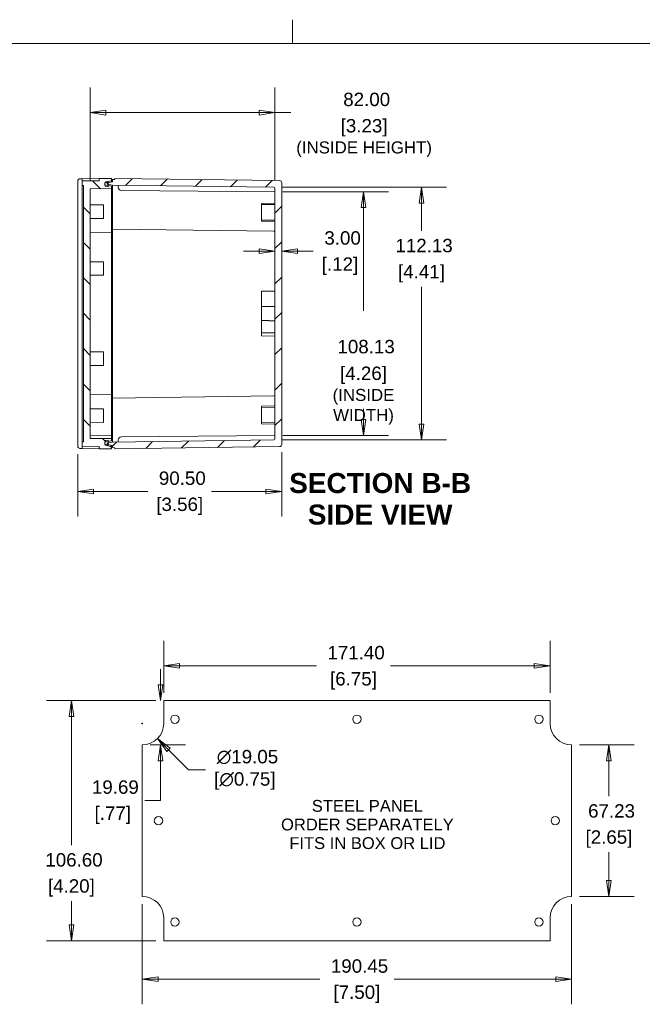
# Model space of a CAD drawing. Header units: millimetres. Extents: x 16 to 962, y 16 to 740.
# Tile 5 of 9: x 368 to 644, y 303 to 740. Entities that reach past the tile are written whole.
import ezdxf

# ---------------------------------------------------------------- set-up
doc = ezdxf.new("R2010")
doc.units = ezdxf.units.MM
doc.header["$LTSCALE"] = 3.5
for name, color, linetype, lineweight in [('Dimension (ANSI)', 7, 'Continuous', 9), ('Hatch (ANSI)', 7, 'Continuous', 9), ('Sketch Geometry (ANSI)', 7, 'Continuous', 9), ('Symbol (ANSI)', 7, 'Continuous', 9), ('Visible (ANSI)', 7, 'Continuous', 9)]:
    doc.layers.add(name, color=color, linetype=linetype, lineweight=lineweight)
doc.styles.add('Label Text (ANSI)', font='arialbd.ttf')
doc.styles.add('Note Text (ANSI)', font='arial.ttf')
doc.dimstyles.new('Default - mm (ANSI)', dxfattribs={"dimscale": 3.5, "dimtxt": 1.7, "dimasz": 2, "dimexe": 3.175, "dimexo": 1, "dimgap": 0.8, "dimtad": 0, "dimtih": 1, "dimtoh": 1, "dimrnd": 1e-08, "dimzin": 4, "dimdsep": 46, "dimtxsty": 'Note Text (ANSI)', "dimblk": 'Filled-1', "dimcen": 0.09, "dimdle": 10, "dimclrd": 256, "dimclre": 256, "dimclrt": 256, "dimadec": 1, "dimazin": 0, "dimtfac": 1.792941, "dimtofl": 0, "dimtmove": 0, "dimatfit": 3, "dimfxl": 1, "dimtolj": 1, "dimtzin": 0, "dimlwd": -1, "dimlwe": -1, "dimarcsym": 0})

# ---------------------------------------------------------------- blocks, each defined once
blk = doc.blocks.new('Filled-1')
at = {"color": 0}
for p, q in [((0, 0), (-1, 0.15)), ((-1, 0.15), (-1, -0.15)), ((-1, 0), (0, 0)), ((-1, -0.15), (0, 0))]:
    blk.add_line(p, q, dxfattribs=at)
at = {"color": 0, "flags": 128}
blk.add_lwpolyline([(-1, -0.15), (0, 0), (-1, 0.15), (-1, -0.15)], dxfattribs=at)
at = {"color": 0}
blk.add_solid([(-1, -0.15), (0, 0), (-1, 0.15), (-1, -0.15)], dxfattribs=at)
blk = doc.blocks.new('*D8')
at = {"layer": 'Defpoints', "color": 0, "transparency": 16777216}
for p in [(603.27, 453.06), (431.87, 437.66), (603.27, 437.66)]:
    blk.add_point(p, dxfattribs=at)
at = {"layer": 'Dimension (ANSI)', "transparency": 16777216}
for p, q in [((431.87, 441.16), (431.87, 464.18)), ((603.27, 441.16), (603.27, 464.18)), ((438.87, 453.06), (499.58, 453.06)), ((596.27, 453.06), (532.51, 453.06))]:
    blk.add_line(p, q, dxfattribs=at)
at = {"layer": 'Dimension (ANSI)', "transparency": 16777216, "xscale": 7, "yscale": 7, "zscale": 7, "rotation": 180}
blk.add_blockref('Filled-1', (431.87, 453.06), dxfattribs=at)
at = {"layer": 'Dimension (ANSI)', "transparency": 16777216, "xscale": 7, "yscale": 7, "zscale": 7}
blk.add_blockref('Filled-1', (603.27, 453.06), dxfattribs=at)
at = {"layer": 'Dimension (ANSI)', "transparency": 16777216, "char_height": 5.95, "attachment_point": 5, "style": 'Note Text (ANSI)'}
for s, insert in [('\\A1; 171.40', (516.04, 458.9)), ('\\A1;[6.75]', (516.04, 446.45))]:
    blk.add_mtext(s, dxfattribs=dict(at, insert=insert))
blk = doc.blocks.new('*D9')
at = {"layer": 'Defpoints', "color": 0, "transparency": 16777216}
for p in [(431.87, 437.66), (422.34, 417.98), (430.43, 417.98)]:
    blk.add_point(p, dxfattribs=at)
at = {"layer": 'Dimension (ANSI)', "transparency": 16777216}
for p, q in [((430.43, 444.66), (430.43, 451.66)), ((428.37, 437.66), (419.32, 437.66)), ((425.84, 417.98), (441.54, 417.98)), ((430.43, 410.98), (430.43, 393.38)), ((430.43, 393.38), (423.43, 393.38))]:
    blk.add_line(p, q, dxfattribs=at)
at = {"layer": 'Dimension (ANSI)', "transparency": 16777216, "xscale": 7, "yscale": 7, "zscale": 7}
for p, rotation in [((430.43, 437.66), 270), ((430.43, 417.98), 90)]:
    blk.add_blockref('Filled-1', p, dxfattribs=dict(at, rotation=rotation))
at = {"layer": 'Dimension (ANSI)', "transparency": 16777216, "char_height": 5.95, "attachment_point": 5, "style": 'Note Text (ANSI)'}
for s, insert in [('\\A1; 19.69', (409.26, 399.22)), ('\\A1;[.77]', (409.26, 386.78))]:
    blk.add_mtext(s, dxfattribs=dict(at, insert=insert))
blk = doc.blocks.new('*D10')
at = {"layer": 'Defpoints', "color": 0, "transparency": 16777216}
for p in [(431.87, 437.66), (390.91, 331.06), (431.87, 331.06)]:
    blk.add_point(p, dxfattribs=at)
at = {"layer": 'Dimension (ANSI)', "transparency": 16777216}
for p, q in [((428.37, 437.66), (379.8, 437.66)), ((390.91, 430.66), (390.91, 373.54)), ((390.91, 338.06), (390.91, 348.64)), ((428.37, 331.06), (379.8, 331.06))]:
    blk.add_line(p, q, dxfattribs=at)
at = {"layer": 'Dimension (ANSI)', "transparency": 16777216, "xscale": 7, "yscale": 7, "zscale": 7}
for p, rotation in [((390.91, 437.66), 90), ((390.91, 331.06), 270)]:
    blk.add_blockref('Filled-1', p, dxfattribs=dict(at, rotation=rotation))
at = {"layer": 'Dimension (ANSI)', "transparency": 16777216, "char_height": 5.95, "attachment_point": 5, "style": 'Note Text (ANSI)'}
for s, insert in [('\\A1; 106.60', (390.91, 366.92)), ('\\A1;[4.20]', (390.91, 354.47))]:
    blk.add_mtext(s, dxfattribs=dict(at, insert=insert))
blk = doc.blocks.new('*D11')
at = {"layer": 'Defpoints', "color": 0, "transparency": 16777216}
for p in [(422.34, 350.75), (612.79, 350.75), (612.79, 313.95)]:
    blk.add_point(p, dxfattribs=at)
at = {"layer": 'Dimension (ANSI)', "transparency": 16777216}
for p, q in [((422.34, 347.25), (422.34, 302.84)), ((612.79, 347.25), (612.79, 302.84)), ((429.34, 313.95), (501.07, 313.95)), ((605.79, 313.95), (534.07, 313.95))]:
    blk.add_line(p, q, dxfattribs=at)
at = {"layer": 'Dimension (ANSI)', "transparency": 16777216, "xscale": 7, "yscale": 7, "zscale": 7, "rotation": 180}
blk.add_blockref('Filled-1', (422.34, 313.95), dxfattribs=at)
at = {"layer": 'Dimension (ANSI)', "transparency": 16777216, "xscale": 7, "yscale": 7, "zscale": 7}
blk.add_blockref('Filled-1', (612.79, 313.95), dxfattribs=at)
at = {"layer": 'Dimension (ANSI)', "transparency": 16777216, "char_height": 5.95, "attachment_point": 5, "style": 'Note Text (ANSI)'}
for s, insert in [('\\A1; 190.45', (517.57, 319.79)), ('\\A1;[7.50]', (517.57, 307.34))]:
    blk.add_mtext(s, dxfattribs=dict(at, insert=insert))
blk = doc.blocks.new('*D12')
at = {"layer": 'Defpoints', "color": 0, "transparency": 16777216}
for p in [(612.79, 417.98), (612.79, 350.75), (629.37, 350.75)]:
    blk.add_point(p, dxfattribs=at)
at = {"layer": 'Dimension (ANSI)', "transparency": 16777216}
for p, q in [((616.29, 417.98), (640.49, 417.98)), ((629.37, 410.98), (629.37, 395.25)), ((629.37, 357.75), (629.37, 370.35)), ((616.29, 350.75), (640.49, 350.75))]:
    blk.add_line(p, q, dxfattribs=at)
at = {"layer": 'Dimension (ANSI)', "transparency": 16777216, "xscale": 7, "yscale": 7, "zscale": 7}
for p, rotation in [((629.37, 417.98), 90), ((629.37, 350.75), 270)]:
    blk.add_blockref('Filled-1', p, dxfattribs=dict(at, rotation=rotation))
at = {"layer": 'Dimension (ANSI)', "transparency": 16777216, "char_height": 5.95, "attachment_point": 5, "style": 'Note Text (ANSI)'}
for s, insert in [('\\A1; 67.23', (629.37, 388.64)), ('\\A1;[2.65]', (629.37, 376.19))]:
    blk.add_mtext(s, dxfattribs=dict(at, insert=insert))
blk = doc.blocks.new('*D13')
at = {"layer": 'Defpoints', "color": 0, "transparency": 16777216}
for p in [(415.61, 434.24), (429.08, 420.77)]:
    blk.add_point(p, dxfattribs=at)
at = {"layer": 'Dimension (ANSI)', "transparency": 16777216}
for p, q in [((422.03, 427.5), (422.66, 427.5)), ((422.34, 427.19), (422.34, 427.82)), ((442.93, 406.92), (434.03, 415.82)), ((450.44, 406.92), (442.93, 406.92))]:
    blk.add_line(p, q, dxfattribs=at)
at = {"layer": 'Dimension (ANSI)', "transparency": 16777216, "xscale": 7, "yscale": 7, "zscale": 7, "rotation": 135.0000000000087}
blk.add_blockref('Filled-1', (429.08, 420.77), dxfattribs=at)
at = {"layer": 'Dimension (ANSI)', "transparency": 16777216, "insert": (467.86, 406.92), "char_height": 5.95, "attachment_point": 5, "style": 'Note Text (ANSI)'}
blk.add_mtext('\\A1; ∅19.05\\P[∅0.75]', dxfattribs=at)
blk = doc.blocks.new('*D18')
at = {"layer": 'Defpoints', "color": 0, "transparency": 16777216}
for p in [(481.21, 698.64), (399.21, 664.85), (481.21, 665)]:
    blk.add_point(p, dxfattribs=at)
at = {"layer": 'Dimension (ANSI)', "transparency": 16777216}
for p, q in [((399.21, 668.35), (399.21, 709.75)), ((481.21, 668.5), (481.21, 709.75)), ((406.21, 698.64), (474.21, 698.64)), ((481.21, 698.64), (488.21, 698.64))]:
    blk.add_line(p, q, dxfattribs=at)
at = {"layer": 'Dimension (ANSI)', "transparency": 16777216, "xscale": 7, "yscale": 7, "zscale": 7, "rotation": 180}
blk.add_blockref('Filled-1', (399.21, 698.64), dxfattribs=at)
at = {"layer": 'Dimension (ANSI)', "transparency": 16777216, "xscale": 7, "yscale": 7, "zscale": 7}
blk.add_blockref('Filled-1', (481.21, 698.64), dxfattribs=at)
at = {"layer": 'Dimension (ANSI)', "transparency": 16777216, "char_height": 5.95, "attachment_point": 5, "style": 'Note Text (ANSI)'}
for s, insert in [('\\A1; 82.00', (520.76, 704.48)), ('\\A1;[3.23]{\\P\\fArial|b0|i0;\\H5.3503;(INSIDE HEIGHT)}', (520.76, 687.36))]:
    blk.add_mtext(s, dxfattribs=dict(at, insert=insert))
blk = doc.blocks.new('*D37')
at = {"layer": 'Defpoints', "color": 0, "transparency": 16777216}
for p in [(484.21, 551.4), (393.71, 550.55), (484.21, 530.5)]:
    blk.add_point(p, dxfattribs=at)
at = {"layer": 'Dimension (ANSI)', "transparency": 16777216}
for p, q in [((393.71, 547.05), (393.71, 519.39)), ((484.21, 547.9), (484.21, 519.39)), ((400.71, 530.5), (424.8, 530.5)), ((477.21, 530.5), (453.12, 530.5))]:
    blk.add_line(p, q, dxfattribs=at)
at = {"layer": 'Dimension (ANSI)', "transparency": 16777216, "xscale": 7, "yscale": 7, "zscale": 7, "rotation": 180}
blk.add_blockref('Filled-1', (393.71, 530.5), dxfattribs=at)
at = {"layer": 'Dimension (ANSI)', "transparency": 16777216, "xscale": 7, "yscale": 7, "zscale": 7}
blk.add_blockref('Filled-1', (484.21, 530.5), dxfattribs=at)
at = {"layer": 'Dimension (ANSI)', "transparency": 16777216, "char_height": 5.95, "attachment_point": 5, "style": 'Note Text (ANSI)'}
for s, insert in [('\\A1; 90.50', (438.96, 536.34)), ('\\A1;[3.56]', (438.96, 523.89))]:
    blk.add_mtext(s, dxfattribs=dict(at, insert=insert))
blk = doc.blocks.new('*D41')
at = {"layer": 'Defpoints', "color": 0, "transparency": 16777216}
for p in [(481.21, 663.5), (481.21, 555.37), (520.49, 555.37)]:
    blk.add_point(p, dxfattribs=at)
at = {"layer": 'Dimension (ANSI)', "transparency": 16777216}
for p, q in [((484.71, 663.5), (531.6, 663.5)), ((520.49, 656.5), (520.49, 610.62)), ((520.49, 562.37), (520.49, 567.18)), ((484.71, 555.37), (531.6, 555.37))]:
    blk.add_line(p, q, dxfattribs=at)
at = {"layer": 'Dimension (ANSI)', "transparency": 16777216, "xscale": 7, "yscale": 7, "zscale": 7}
for p, rotation in [((520.49, 663.5), 90), ((520.49, 555.37), 270)]:
    blk.add_blockref('Filled-1', p, dxfattribs=dict(at, rotation=rotation))
at = {"layer": 'Dimension (ANSI)', "transparency": 16777216, "char_height": 5.95, "attachment_point": 5, "style": 'Note Text (ANSI)'}
for s, insert in [('\\A1; 108.13', (520.49, 594.74)), ('\\A1;[4.26]{\\P\\fArial|b0|i0;\\H5.3503;(INSIDE\\PWIDTH)}', (520.49, 573.02))]:
    blk.add_mtext(s, dxfattribs=dict(at, insert=insert))
blk = doc.blocks.new('*D44')
at = {"layer": 'Defpoints', "color": 0, "transparency": 16777216}
for p in [(480.72, 665.5), (546.21, 665.5), (480.72, 553.37)]:
    blk.add_point(p, dxfattribs=at)
at = {"layer": 'Dimension (ANSI)', "transparency": 16777216}
for p, q in [((484.22, 665.5), (557.32, 665.5)), ((546.21, 658.5), (546.21, 646.22)), ((546.21, 560.37), (546.21, 621.31)), ((484.22, 553.37), (557.32, 553.37))]:
    blk.add_line(p, q, dxfattribs=at)
at = {"layer": 'Dimension (ANSI)', "transparency": 16777216, "xscale": 7, "yscale": 7, "zscale": 7}
for p, rotation in [((546.21, 665.5), 90), ((546.21, 553.37), 270)]:
    blk.add_blockref('Filled-1', p, dxfattribs=dict(at, rotation=rotation))
at = {"layer": 'Dimension (ANSI)', "transparency": 16777216, "char_height": 5.95, "attachment_point": 5, "style": 'Note Text (ANSI)'}
for s, insert in [('\\A1; 112.13', (546.21, 639.6)), ('\\A1;[4.41]', (546.21, 627.15))]:
    blk.add_mtext(s, dxfattribs=dict(at, insert=insert))
blk = doc.blocks.new('*D47')
at = {"layer": 'Defpoints', "color": 0, "transparency": 16777216}
for p in [(481.21, 637.13), (481.21, 630.95), (484.21, 630.95)]:
    blk.add_point(p, dxfattribs=at)
at = {"layer": 'Dimension (ANSI)', "transparency": 16777216}
for p, q in [((474.21, 637.13), (467.21, 637.13)), ((491.21, 637.13), (498.21, 637.13))]:
    blk.add_line(p, q, dxfattribs=at)
at = {"layer": 'Dimension (ANSI)', "transparency": 16777216, "xscale": 7, "yscale": 7, "zscale": 7}
blk.add_blockref('Filled-1', (481.21, 637.13), dxfattribs=at)
at = {"layer": 'Dimension (ANSI)', "transparency": 16777216, "xscale": 7, "yscale": 7, "zscale": 7, "rotation": 180}
blk.add_blockref('Filled-1', (484.21, 637.13), dxfattribs=at)
at = {"layer": 'Dimension (ANSI)', "transparency": 16777216, "char_height": 5.95, "attachment_point": 5, "style": 'Note Text (ANSI)'}
for s, insert in [('\\A1; 3.00', (510.06, 642.97)), ('\\A1;[.12]', (510.06, 630.51))]:
    blk.add_mtext(s, dxfattribs=dict(at, insert=insert))
blk = doc.blocks.new('Borders Hammond border')
at = {"layer": 'Sketch Geometry (ANSI)'}
for p, q in [((139.7, 208.4), (139.7, 211.4)), ((271.9, 208.4), (7.5, 208.4))]:
    blk.add_line(p, q, dxfattribs=at)

msp = doc.modelspace()

# ---------------------------------------------------------------- hatches: boundary and pattern name
at = {"layer": 'Hatch (ANSI)'}
h = msp.add_hatch(dxfattribs=at)
h.set_pattern_fill('ANSI31', color=256, scale=88.9, angle=90.00021, style=0)
h.set_pattern_definition([(135.0002, (0, 0), (-7.8577, -7.85775), [])])
edge = h.paths.add_edge_path()
edge.add_ellipse((406.2109, 551.3797), major_axis=(-0.4924, 0.0868), ratio=1, start_angle=10, end_angle=90)
edge.add_line((406.1241, 550.8873), (408.7109, 550.4312))
edge.add_line((408.7109, 550.4312), (408.7109, 549.4312))
edge.add_line((408.7109, 549.4312), (403.2111, 549.4792))
edge.add_line((403.2111, 549.4792), (403.2111, 550.4792))
edge.add_line((403.2111, 550.4792), (395.7109, 550.5447))
edge.add_line((395.7109, 550.5447), (395.7109, 552.5446))
edge.add_line((395.7109, 552.5446), (396.2109, 552.549))
edge.add_line((396.2109, 552.549), (396.2109, 666.3134))
edge.add_line((396.2109, 666.3134), (395.7109, 666.3177))
edge.add_line((395.7109, 666.3177), (395.7109, 668.3177))
edge.add_line((395.7109, 668.3177), (403.2111, 668.3831))
edge.add_line((403.2111, 668.3831), (403.2111, 669.3832))
edge.add_line((403.2111, 669.3832), (408.7109, 669.4312))
edge.add_line((408.7109, 669.4312), (408.7109, 668.4312))
edge.add_line((408.7109, 668.4312), (406.1241, 667.975))
edge.add_ellipse((406.2109, 667.4826), major_axis=(0, 0.5), ratio=1, start_angle=10, end_angle=90)
edge.add_line((405.7109, 667.4826), (405.7109, 667.1016))
edge.add_line((405.7109, 667.1016), (405.7109, 666.8797))
edge.add_ellipse((406.2109, 666.8797), major_axis=(-0.4924, 0.0868), ratio=1, start_angle=10, end_angle=90)
edge.add_line((406.1241, 666.3873), (407.2109, 666.1957))
edge.add_line((407.2109, 666.1957), (408.7109, 665.9312))
edge.add_line((408.7109, 665.9312), (408.7109, 664.9312))
edge.add_line((408.7109, 664.9312), (399.2109, 664.8483))
edge.add_line((399.2109, 664.8483), (399.2109, 554.0141))
edge.add_line((399.2109, 554.0141), (408.7109, 553.9312))
edge.add_line((408.7109, 553.9312), (408.7109, 552.9312))
edge.add_line((408.7109, 552.9312), (407.2109, 552.6667))
edge.add_line((407.2109, 552.6667), (406.1241, 552.475))
edge.add_ellipse((406.2109, 551.9826), major_axis=(0, 0.5), ratio=1, start_angle=10, end_angle=90)
edge.add_line((405.7109, 551.9826), (405.7109, 551.7607))
edge.add_line((405.7109, 551.7607), (405.7109, 551.3797))
h = msp.add_hatch(dxfattribs=at)
h.set_pattern_fill('ANSI31', color=256, scale=88.9, style=0)
h.set_pattern_definition([(45, (0, 0), (-7.85772, 7.85772), [])])
edge = h.paths.add_edge_path()
edge.add_line((409.2109, 549.9312), (410.2109, 549.9181))
edge.add_line((410.2109, 549.9181), (410.2109, 549.4443))
edge.add_line((410.2109, 549.4443), (483.224, 550.4001))
edge.add_ellipse((483.2109, 551.4), major_axis=(0.9999, 0.0131), ratio=1, start_angle=270, end_angle=359.25)
edge.add_line((484.2109, 551.4), (484.2109, 667.4624))
edge.add_ellipse((483.2109, 667.4624), major_axis=(0, 1), ratio=1, start_angle=270, end_angle=359.25)
edge.add_line((483.224, 668.4623), (410.2109, 669.4181))
edge.add_line((410.2109, 669.4181), (410.2109, 668.9443))
edge.add_line((410.2109, 668.9443), (409.2109, 668.9312))
edge.add_line((409.2109, 668.9312), (409.2109, 667.9312))
edge.add_line((409.2109, 667.9312), (407.2109, 667.5785))
edge.add_line((407.2109, 667.5785), (406.7109, 667.4904))
edge.add_line((406.7109, 667.4904), (406.7109, 666.872))
edge.add_line((406.7109, 666.872), (407.2109, 666.7838))
edge.add_line((407.2109, 666.7838), (409.2109, 666.4312))
edge.add_line((409.2109, 666.4312), (480.7174, 665.4951))
edge.add_ellipse((480.7109, 664.9951), major_axis=(0.5, -0.0065), ratio=1, start_angle=0.75, end_angle=90, ccw=False)
edge.add_line((481.2109, 664.9951), (481.2109, 553.8672))
edge.add_ellipse((480.7109, 553.8672), major_axis=(0, -0.5), ratio=1, start_angle=0.75, end_angle=90, ccw=False)
edge.add_line((480.7174, 553.3672), (409.2109, 552.4312))
edge.add_line((409.2109, 552.4312), (407.2109, 552.0785))
edge.add_line((407.2109, 552.0785), (406.7109, 551.9904))
edge.add_line((406.7109, 551.9904), (406.7109, 551.372))
edge.add_line((406.7109, 551.372), (407.2109, 551.2838))
edge.add_line((407.2109, 551.2838), (409.2109, 550.9312))
edge.add_line((409.2109, 550.9312), (409.2109, 549.9312))
h = msp.add_hatch(dxfattribs=at)
h.set_pattern_fill('ANSI31', color=256, scale=88.9, angle=14.999978, style=0)
h.set_pattern_definition([(60, (0, 0), (-9.6237, 5.55625), [])])
edge = h.paths.add_edge_path()
edge.add_ellipse((406.2109, 551.7607), major_axis=(0, -0.5), ratio=1, start_angle=270, end_angle=350)
edge.add_line((406.1241, 551.2683), (407.2109, 551.0767))
edge.add_line((407.2109, 551.0767), (407.2109, 551.2838))
edge.add_line((407.2109, 551.2838), (407.2109, 552.0785))
edge.add_line((407.2109, 552.0785), (407.2109, 552.6667))
edge.add_line((407.2109, 552.6667), (407.2109, 553.2255))
edge.add_line((407.2109, 553.2255), (406.1241, 553.0338))
edge.add_ellipse((406.2109, 552.5414), major_axis=(-0.4924, -0.0868), ratio=1, start_angle=270, end_angle=350)
edge.add_line((405.7109, 552.5414), (405.7109, 551.9826))
edge.add_line((405.7109, 551.9826), (405.7109, 551.7607))
edge = h.paths.add_edge_path()
edge.add_ellipse((406.2109, 667.1016), major_axis=(-0.4924, -0.0868), ratio=1, start_angle=270, end_angle=350)
edge.add_line((405.7109, 667.1016), (405.7109, 666.8797))
edge.add_line((405.7109, 666.8797), (405.7109, 666.3209))
edge.add_ellipse((406.2109, 666.3209), major_axis=(0, -0.5), ratio=1, start_angle=270, end_angle=350)
edge.add_line((406.1241, 665.8285), (407.2109, 665.6369))
edge.add_line((407.2109, 665.6369), (407.2109, 666.1957))
edge.add_line((407.2109, 666.1957), (407.2109, 666.7838))
edge.add_line((407.2109, 666.7838), (407.2109, 667.5785))
edge.add_line((407.2109, 667.5785), (407.2109, 667.7857))
edge.add_line((407.2109, 667.7857), (406.1241, 667.594))

# ---------------------------------------------------------------- linework, layer by layer
at = {"layer": 'Visible (ANSI)'}
for p, q in [((394.7022, 669.3089), (395.7109, 669.3177)), ((395.7109, 669.3177), (403.2111, 669.3832)), ((395.7109, 668.3177), (395.7109, 669.3177)), ((408.7109, 669.4312), (403.2111, 669.3832)), ((403.2111, 669.3832), (403.2111, 668.3831)), ((408.7109, 668.4312), (408.7109, 669.4312)), ((410.2109, 668.9443), (409.2109, 668.9312)), ((409.2109, 668.9312), (409.2109, 667.9312)), ((483.224, 668.4623), (410.2109, 669.4181)), ((410.2109, 669.4181), (410.2109, 668.9443)), ((393.7109, 550.5534), (393.7109, 668.309)), ((403.2111, 668.3831), (395.7109, 668.3177)), ((395.7109, 668.3177), (395.7109, 666.3177)), ((395.7109, 666.3177), (396.2109, 666.3134)), ((395.7109, 666.3177), (395.7109, 552.5446)), ((396.2109, 666.3134), (396.2109, 552.549)), ((399.2109, 664.8483), (408.7109, 664.9312)), ((399.2109, 554.0141), (399.2109, 664.8483)), ((405.7109, 666.8797), (405.7109, 667.4826)), ((405.7109, 667.1016), (405.7109, 666.3209)), ((406.1241, 667.975), (408.7109, 668.4312)), ((407.2109, 667.7857), (406.1241, 667.594)), ((408.7109, 665.9312), (406.1241, 666.3873)), ((406.1241, 665.8285), (407.2109, 665.6369)), ((409.2109, 667.9312), (406.7109, 667.4904)), ((406.7109, 667.4904), (406.7109, 666.872)), ((406.7109, 666.872), (409.2109, 666.4312)), ((407.2109, 665.6369), (407.2109, 667.7857)), ((408.7109, 668.4312), (408.7109, 667.843)), ((408.7109, 664.9312), (408.7109, 665.9312)), ((408.7109, 664.9312), (408.7109, 663.4312)), ((409.2109, 666.4312), (480.7174, 665.4951)), ((409.2109, 663.4312), (409.2109, 666.4312)), ((411.7109, 666.3984), (411.7109, 665.5886)), ((481.2109, 664.9951), (481.2109, 553.8672)), ((484.2109, 551.4), (484.2109, 667.4624)), ((408.7109, 663.4312), (408.7109, 652.9312)), ((409.2109, 652.9312), (409.2109, 663.4312)), ((481.2109, 663.4951), (413.1978, 664.0887)), ((399.2109, 657.6812), (405.2109, 657.7335)), ((405.2109, 657.7335), (405.2109, 651.6288)), ((475.2109, 658.3264), (481.2109, 658.4312)), ((475.2109, 657.8264), (475.2109, 658.3264)), ((475.2109, 657.8264), (481.2109, 657.9312)), ((475.2109, 651.0359), (475.2109, 657.8264)), ((399.2109, 651.6812), (405.2109, 651.6288)), ((408.7109, 645.4312), (408.7109, 652.9312)), ((409.2109, 652.9312), (409.2109, 646.9312)), ((409.2109, 646.9312), (408.7109, 647.0193)), ((409.2109, 643.9312), (409.2109, 646.9312)), ((409.2109, 646.9312), (480.7174, 645.9951)), ((475.2109, 650.5359), (475.2109, 651.0359)), ((475.2109, 651.0359), (481.2109, 650.9312)), ((475.2109, 650.5359), (481.2109, 650.4312)), ((408.7109, 645.4312), (399.2109, 645.3483)), ((408.7109, 645.4312), (408.7109, 643.9312)), ((408.7109, 643.9312), (408.7109, 574.9312)), ((409.2109, 574.9312), (409.2109, 643.9312)), ((399.2109, 632.4312), (405.2109, 632.4312)), ((405.2109, 632.4312), (405.2109, 626.4312)), ((399.2109, 626.4312), (405.2109, 626.4312)), ((475.2109, 619.3264), (481.2109, 619.4312)), ((475.2109, 617.9312), (475.2109, 619.3264)), ((475.2109, 617.9312), (475.2109, 612.5265)), ((475.2109, 606.3358), (475.2109, 612.5265)), ((475.2109, 606.3358), (475.2109, 600.9569)), ((475.2109, 599.5359), (475.2109, 600.9569)), ((475.2109, 599.5359), (481.2109, 599.4312)), ((399.2109, 592.4312), (405.2109, 592.4312)), ((405.2109, 592.4312), (405.2109, 586.4312)), ((399.2109, 586.4312), (405.2109, 586.4312)), ((408.7109, 573.4312), (399.2109, 573.5141)), ((408.7109, 574.9312), (408.7109, 573.4312)), ((408.7109, 565.9312), (408.7109, 573.4312)), ((409.2109, 571.9312), (409.2109, 574.9312)), ((409.2109, 571.9312), (480.7174, 572.8672)), ((409.2109, 571.9312), (408.7109, 571.843)), ((409.2109, 571.9312), (409.2109, 565.9312)), ((475.2109, 568.3264), (481.2109, 568.4312)), ((475.2109, 567.8264), (475.2109, 568.3264)), ((399.2109, 567.1812), (405.2109, 567.2335)), ((405.2109, 567.2335), (405.2109, 561.1288)), ((408.7109, 565.9312), (408.7109, 555.4312)), ((409.2109, 555.4312), (409.2109, 565.9312)), ((475.2109, 567.8264), (481.2109, 567.9312)), ((475.2109, 561.0359), (475.2109, 567.8264)), ((399.2109, 561.1812), (405.2109, 561.1288)), ((475.2109, 560.5359), (475.2109, 561.0359)), ((475.2109, 561.0359), (481.2109, 560.9312)), ((475.2109, 560.5359), (481.2109, 560.4312)), ((408.7109, 555.4312), (399.2109, 555.3483)), ((408.7109, 555.4312), (408.7109, 553.9312)), ((409.2109, 552.4312), (409.2109, 555.4312)), ((481.2109, 555.3672), (413.1978, 554.7737)), ((396.2109, 552.549), (395.7109, 552.5446)), ((395.7109, 552.5446), (395.7109, 550.5447)), ((408.7109, 553.9312), (399.2109, 554.0141)), ((405.7109, 552.5414), (405.7109, 551.7607)), ((405.7109, 551.3797), (405.7109, 551.9826)), ((407.2109, 553.2255), (406.1241, 553.0338)), ((406.1241, 552.475), (408.7109, 552.9312)), ((406.1241, 551.2683), (407.2109, 551.0767)), ((408.7109, 550.4312), (406.1241, 550.8873)), ((409.2109, 552.4312), (406.7109, 551.9904)), ((406.7109, 551.9904), (406.7109, 551.372)), ((406.7109, 551.372), (409.2109, 550.9312)), ((407.2109, 551.0767), (407.2109, 553.2255)), ((408.7109, 552.9312), (408.7109, 553.9312)), ((408.7109, 551.0193), (408.7109, 550.4312)), ((480.7174, 553.3672), (409.2109, 552.4312)), ((409.2109, 550.9312), (409.2109, 549.9312)), ((411.7109, 553.2737), (411.7109, 552.4639)), ((395.7109, 549.5446), (394.7022, 549.5534)), ((395.7109, 550.5447), (403.2111, 550.4792)), ((395.7109, 549.5446), (395.7109, 550.5447)), ((403.2111, 549.4792), (395.7109, 549.5446)), ((403.2111, 550.4792), (403.2111, 549.4792)), ((403.2111, 549.4792), (408.7109, 549.4312)), ((408.7109, 549.4312), (408.7109, 550.4312)), ((409.2109, 549.9312), (410.2109, 549.9181)), ((410.2109, 549.4443), (483.224, 550.4001)), ((410.2109, 549.9181), (410.2109, 549.4443)), ((431.87, 437.6649), (603.2692, 437.6649)), ((431.87, 427.5049), (431.87, 437.6649)), ((603.2692, 437.6649), (603.2692, 427.5049)), ((422.345, 350.7461), (422.345, 417.9799)), ((612.7942, 417.9799), (612.7942, 350.7461)), ((431.87, 331.0611), (431.87, 341.2211)), ((603.2692, 341.2211), (603.2692, 331.0611)), ((603.2692, 331.0611), (431.87, 331.0611))]:
    msp.add_line(p, q, dxfattribs=at)
for centre in [(436.823, 429.3591), (517.5696, 429.3591), (598.3162, 429.3591), (429.5696, 384.363), (605.5696, 384.363), (436.823, 339.3669), (517.5696, 339.3669), (598.3162, 339.3669)]:
    msp.add_circle(centre, 1.8669, dxfattribs=at)
for centre, radius, start, end in [((394.7109, 668.309), 1, 90.5, 180), ((406.2109, 667.4826), 0.5, 100, 180), ((406.2109, 667.1016), 0.5, 100, 180), ((406.2109, 666.8797), 0.5, 180, 260), ((406.2109, 666.3209), 0.5, 180, 260), ((413.2109, 665.5886), 1.5, 180, 269.5), ((480.7109, 664.9951), 0.5, 0, 89.25), ((483.2109, 667.4624), 1, 0, 89.25), ((480.7109, 645.4951), 0.5, 0, 89.25), ((480.7109, 573.3672), 0.5, 270.75, 0), ((406.2109, 552.5414), 0.5, 100, 180), ((406.2109, 551.9826), 0.5, 100, 180), ((406.2109, 551.7607), 0.5, 180, 260), ((406.2109, 551.3797), 0.5, 180, 260), ((413.2109, 553.2737), 1.5, 90.5, 180), ((480.7109, 553.8672), 0.5, 270.75, 0), ((483.2109, 551.4), 1, 270.75, 0), ((394.7109, 550.5534), 1, 180, 269.5), ((422.345, 427.5049), 9.525, 270, 0), ((612.7942, 427.5049), 9.525, 180, 270), ((422.345, 341.2211), 9.525, 0, 90), ((612.7942, 341.2211), 9.525, 90, 180)]:
    msp.add_arc(centre, radius, start, end, dxfattribs=at)
for points in [[(481.2109, 612.5935), (478.1788, 612.56), (475.2109, 612.5265)], [(481.2109, 606.2688), (478.1788, 606.3023), (475.2109, 606.3358)]]:
    msp.add_open_spline(points, degree=2, dxfattribs=at)
msp.add_rational_spline([(481.2109, 600.9579), (478.1566, 600.9574), (475.2109, 600.9569)], [1.00000001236, 1.0000000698, 1.00000001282], degree=2, dxfattribs=at)

# ---------------------------------------------------------------- block references
at = {"xscale": 3.5, "yscale": 3.5, "zscale": 3.5}
msp.add_blockref('Borders Hammond border', (0, 0), dxfattribs=at)

# ---------------------------------------------------------------- texts
at = {"layer": 'Symbol (ANSI)', "char_height": 8.89, "attachment_point": 7, "style": 'Label Text (ANSI)'}
for s, insert in [('SECTION B-B', (487.5147, 529.6599)), ('SIDE VIEW', (495.7915, 515.6696))]:
    msp.add_mtext(s, dxfattribs=dict(at, insert=insert))
at = {"layer": 'Symbol (ANSI)', "insert": (522.214, 382.6215), "char_height": 5.25, "width": 76.645204, "attachment_point": 5, "line_spacing_factor": 0.944221, "style": 'Note Text (ANSI)'}
msp.add_mtext('\\fArial|b0|i0;\\H5.2500;STEEL PANEL\\P\\fArial|b0|i0;\\H5.2500;ORDER SEPARATELY\\P\\fArial|b0|i0;\\H5.2500;FITS IN BOX OR LID', dxfattribs=at)

# ---------------------------------------------------------------- dimensions: what is measured, and where the dimension line sits
at = {"layer": 'Dimension (ANSI)'}
for base, p1, p2, angle, text, override, picture, middle in [((481.2109, 698.6401), (399.2109, 664.8483), (481.2109, 664.9951), 180, ' <>\\X[3.23]{\\P\\fArial|b0|i0;\\H5.3503;(INSIDE HEIGHT)}', {"dimgap": 0.8, "dimtih": 0, "dimtoh": 0, "dimdec": 2, "dimpost": '\\X', "dimtol": 0, "dimlim": 0, "dimtp": 0, "dimtm": 0, "dimtdec": 2, "dimatfit": 2}, '*D18', (520.7551, 698.6401)), ((546.2071, 665.4951), (480.7174, 553.3672), (480.7174, 665.4951), 90, ' <>\\X[4.41]', {"dimgap": 0.8, "dimdec": 2, "dimpost": '\\X', "dimtol": 0, "dimlim": 0, "dimtp": 0, "dimtm": 0, "dimtdec": 2, "dimatfit": 1}, '*D44', (546.2071, 633.7642)), ((520.4851, 555.3672), (481.2109, 663.4951), (481.2109, 555.3672), 90, ' <>\\X[4.26]{\\P\\fArial|b0|i0;\\H5.3503;(INSIDE\\PWIDTH)}', {"dimgap": 0.8, "dimdec": 2, "dimpost": '\\X', "dimtol": 0, "dimlim": 0, "dimtp": 0, "dimtm": 0, "dimtdec": 2, "dimatfit": 1}, '*D41', (520.4851, 588.8989)), ((484.2109, 530.4998), (393.7109, 550.5534), (484.2109, 551.4), 180, ' <>\\X[3.56]', {"dimgap": 0.8, "dimtih": 0, "dimtoh": 0, "dimdec": 2, "dimpost": '\\X', "dimtol": 0, "dimlim": 0, "dimtp": 0, "dimtm": 0, "dimtdec": 2, "dimatfit": 1}, '*D37', (438.9609, 530.4998)), ((603.2692, 453.0635), (431.87, 437.6649), (603.2692, 437.6649), 180, ' <>\\X[6.75]', {"dimgap": 0.8, "dimtih": 0, "dimtoh": 0, "dimdec": 2, "dimpost": '\\X', "dimtol": 0, "dimlim": 0, "dimtp": 0, "dimtm": 0, "dimtdec": 2, "dimatfit": 1}, '*D8', (516.0434, 453.0635)), ((430.429512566, 417.9798655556), (431.8699816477, 437.6648655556), (422.3449816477, 417.9798655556), 90, ' <>\\X[.77]', {"dimgap": 0.8, "dimdec": 2, "dimpost": '\\X', "dimtol": 0, "dimlim": 0, "dimtp": 0, "dimtm": 0, "dimtdec": 2, "dimatfit": 1}, '*D9', (409.2571383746, 393.3797812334)), ((390.9078, 331.0611), (431.87, 437.6649), (431.87, 331.0611), 90, ' <>\\X[4.20]', {"dimgap": 0.8, "dimdec": 2, "dimpost": '\\X', "dimtol": 0, "dimlim": 0, "dimtp": 0, "dimtm": 0, "dimtdec": 2, "dimatfit": 1}, '*D10', (390.9078, 361.0864)), ((629.3736, 350.7461), (612.7942, 417.9799), (612.7942, 350.7461), 90, ' <>\\X[2.65]', {"dimgap": 0.8, "dimdec": 2, "dimpost": '\\X', "dimtol": 0, "dimlim": 0, "dimtp": 0, "dimtm": 0, "dimtdec": 2, "dimatfit": 1}, '*D12', (629.3736, 382.7988)), ((612.7942, 313.9507), (422.345, 350.7461), (612.7942, 350.7461), 180, ' <>\\X[7.50]', {"dimgap": 0.8, "dimtih": 0, "dimtoh": 0, "dimdec": 2, "dimpost": '\\X', "dimtol": 0, "dimlim": 0, "dimtp": 0, "dimtm": 0, "dimtdec": 2, "dimatfit": 1}, '*D11', (517.5696, 313.9507))]:
    dim = msp.add_linear_dim(base=base, p1=p1, p2=p2, angle=angle, text=text, dimstyle='Default - mm (ANSI)', override=override, dxfattribs=at)
    dim.commit()
    dim.dimension.update_dxf_attribs({"geometry": picture, "text_midpoint": middle, "dimtype": 160})
dim = msp.add_linear_dim(base=(481.2109, 637.1279), p1=(484.2109, 630.9547), p2=(481.2109, 630.9547), text=' <>\\X[.12]', dimstyle='Default - mm (ANSI)', override={"dimgap": 0.8, "dimtih": 0, "dimtoh": 0, "dimdec": 2, "dimpost": '\\X', "dimse1": 1, "dimse2": 1, "dimtol": 0, "dimlim": 0, "dimtp": 0, "dimtm": 0, "dimtdec": 2, "dimatfit": 1}, dxfattribs=at)
dim.commit()
dim.dimension.update_dxf_attribs({"geometry": '*D47', "text_midpoint": (510.0556, 637.1279), "dimtype": 160})
dim = msp.add_diameter_dim_2p(p1=(415.6098, 434.2401), p2=(429.0802, 420.7697), text=' <>\\X[∅0.75]', dimstyle='Default - mm (ANSI)', override={"dimgap": 0.8, "dimdec": 2, "dimlfac": 1, "dimpost": '\\X', "dimtol": 0, "dimlim": 0, "dimtp": 0, "dimtm": 0, "dimtdec": 2}, dxfattribs=at)
dim.commit()
dim.dimension.update_dxf_attribs({"geometry": '*D13', "text_midpoint": (467.8585, 406.922), "dimtype": 163})

doc.saveas('drawing.dxf')
